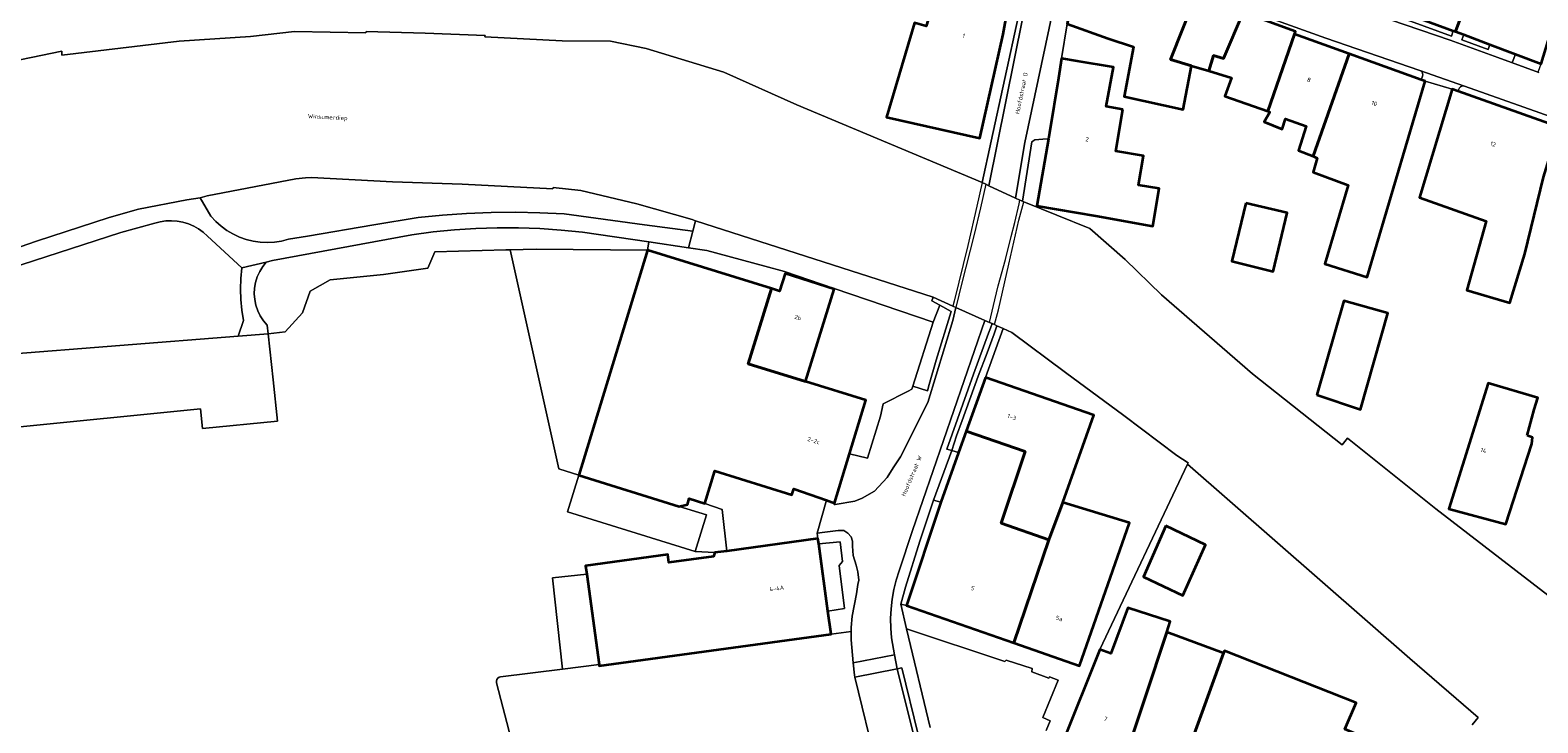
# Model space of a CAD drawing. Header units: metres. Extents: x 229229 to 231729, y 593167 to 595667.
# Tile 81 of 256: x 230013 to 230171, y 594545 to 594618. Entities that reach past the tile are written whole.
import ezdxf
from ezdxf.enums import TextEntityAlignment as Align

# ---------------------------------------------------------------- set-up
doc = ezdxf.new("R2010")
doc.units = ezdxf.units.M
for name, color, linetype, lineweight in [('B-WE-GR-BEPLANTING_CULTUUR_BOSPLANTSOEN-GV', 90, 'Continuous', 18), ('B-WE-GR-GROENVOORZIENING-GV', 80, 'Continuous', 18), ('B-WE-KW-KUNSTWERK_DEK-GV', 170, 'Continuous', 18), ('B-WE-OG-BEBOUWING-GV', 7, 'Continuous', 35), ('B-WE-OG-BEBOUWING-T18', 10, 'Continuous', 18), ('B-WE-OG-TERREIN_ERF-GV', 7, 'Continuous', 18), ('B-WE-OG-TOPOGRAFIE-T18', 10, 'Continuous', 18), ('B-WE-OG-WATER-GV', 130, 'Continuous', 18), ('B-WE-OG-WATER_SLOOT-GV', 120, 'Continuous', 18), ('B-WE-VH-ONVERHARD-GV', 252, 'Continuous', 18), ('B-WE-VH-VERHARDING_BETON-GV', 252, 'Continuous', 18), ('B-WE-VH-VERHARDING_GESLOTEN-GV', 252, 'Continuous', 18), ('B-WE-VH-VERHARDING_HALFVERHARDING-GV', 252, 'Continuous', 18), ('B-WE-VH-VERHARDING_OPEN-GV', 252, 'Continuous', 18)]:
    doc.layers.add(name, color=color, linetype=linetype, lineweight=lineweight)
doc.styles.add('NLCS-ISO-M250-T18', font='NLCS-ISO.ttf', dxfattribs={"height": 0.45})

msp = doc.modelspace()

# ---------------------------------------------------------------- linework, layer by layer
at = {"layer": 'B-WE-GR-BEPLANTING_CULTUUR_BOSPLANTSOEN-GV'}
msp.add_lwpolyline([(230009.711, 594583.535), (230034.537, 594585.482), (230035.106, 594587.137), (230034.929, 594588.231), (230034.825, 594589.335), (230034.794, 594590.443), (230034.837, 594591.551), (230034.953, 594592.653), (230031.336, 594595.995), (230030.892, 594596.4), (230030.406, 594596.753), (230029.883, 594597.05), (230029.331, 594597.287), (230028.757, 594597.462), (230028.166, 594597.573), (230027.567, 594597.617), (230026.966, 594597.595), (230026.372, 594597.507), (230025.791, 594597.353), (230022.218, 594596.377), (230011.775, 594592.967)], dxfattribs=at)
msp.add_lwpolyline([(230077.68, 594595.385), (230070.71, 594596.403), (230068.476, 594596.631), (230066.235, 594596.785), (230063.991, 594596.864), (230062.587, 594596.867), (230061.745, 594596.869), (230059.5, 594596.799), (230057.259, 594596.655), (230055.024, 594596.437), (230052.797, 594596.144), (230038.162, 594593.431), (230037.508, 594593.272), (230037.129, 594592.797), (230036.813, 594592.278), (230036.563, 594591.725), (230036.384, 594591.144), (230036.279, 594590.546), (230036.249, 594589.939), (230036.295, 594589.333), (230036.416, 594588.737), (230036.61, 594588.162), (230036.874, 594587.615), (230037.205, 594587.105), (230037.596, 594586.64), (230037.693, 594585.729), (230039.494, 594585.94), (230041.301, 594587.952), (230042.122, 594590.21), (230044.216, 594591.401), (230049.801, 594591.976), (230054.482, 594592.633), (230055.193, 594594.345), (230062.659, 594594.552), (230063.101, 594594.564), (230065.847, 594594.64), (230077.545, 594594.516)], close=True, dxfattribs=at)
at = {"layer": 'B-WE-GR-GROENVOORZIENING-GV'}
for points in [[(230154.584, 594620.335), (230154.381, 594619.782), (230161.929, 594617.019), (230162.131, 594617.572)], [(230165.773, 594615.611), (230165.963, 594616.127), (230163.22, 594617.164), (230163.02, 594616.619)], [(230109.47, 594573.468), (230109.976, 594575.024), (230110.557, 594576.642), (230112.255, 594581.288), (230113.175, 594583.754), (230113.916, 594585.746), (230114.222, 594586.583), (230113.966, 594586.699), (230113.703, 594586.817), (230113.533, 594586.335), (230113.334, 594585.801), (230111.769, 594581.484), (230108.961, 594573.609)]]:
    msp.add_lwpolyline(points, close=True, dxfattribs=at)
msp.add_lwpolyline([(230064.97, 594536.429), (230061.686, 594549.087), (230061.672, 594549.256), (230061.714, 594549.419), (230061.809, 594549.559), (230061.945, 594549.66), (230062.107, 594549.709), (230068.599, 594550.526), (230067.539, 594560.113), (230071.143, 594560.503), (230071.025, 594561.369), (230079.66, 594562.55), (230079.775, 594561.706), (230084.465, 594562.348), (230084.594, 594562.748), (230082.533, 594562.86), (230069.129, 594567.046), (230070.303, 594570.878), (230068.237, 594571.569), (230063.101, 594594.564), (230062.659, 594594.552), (230055.193, 594594.345), (230054.482, 594592.633), (230049.801, 594591.976), (230044.216, 594591.401), (230042.122, 594590.21), (230041.301, 594587.952), (230039.494, 594585.94), (230037.693, 594585.729), (230038.211, 594580.893), (230038.673, 594576.575), (230030.817, 594575.781), (230030.606, 594577.871), (230010.602, 594575.849)], dxfattribs=at)
at = {"layer": 'B-WE-KW-KUNSTWERK_DEK-GV'}
msp.add_lwpolyline([(230109.588, 594588.652), (230109.908, 594588.509), (230112.958, 594587.148), (230113.439, 594586.934), (230113.703, 594586.817), (230113.966, 594586.699), (230114.388, 594588.264), (230115.477, 594593.042), (230116.504, 594597.678), (230117.034, 594599.587), (230116.885, 594599.653), (230116.604, 594599.778), (230116.176, 594599.978), (230113.362, 594601.29), (230113.041, 594601.439), (230112.657, 594601.618), (230112.12, 594599.148), (230111.161, 594595.018), (230109.741, 594589.154)], close=True, dxfattribs=at)
at = {"layer": 'B-WE-OG-BEBOUWING-GV'}
for points in [[(230165.832, 594628.684), (230167.406, 594632.865), (230162.129, 594634.853), (230159.975, 594629.135), (230156.951, 594630.274), (230156.206, 594628.197), (230154.088, 594621.983), (230153.639, 594620.681), (230154.584, 594620.335), (230162.131, 594617.572), (230162.345, 594617.494), (230166.46, 594628.477)], [(230115.302, 594619.531), (230116.427, 594625.538), (230115.086, 594627.288), (230109.444, 594629.079), (230109.364, 594628.734), (230107.186, 594619.286), (230106.781, 594618.063), (230105.556, 594618.403), (230102.63, 594608.495), (230112.408, 594606.283), (230114.867, 594617.209)], [(230166.46, 594628.477), (230162.345, 594617.494), (230163.22, 594617.164), (230165.963, 594616.127), (230168.648, 594615.113), (230171.35, 594614.092), (230173.901, 594622.545), (230173.594, 594622.679), (230174.217, 594625.199), (230168.93, 594626.506), (230169.168, 594627.585)], [(230123.141, 594625.562), (230121.597, 594618.284), (230125.885, 594616.773), (230128.561, 594615.893), (230127.557, 594610.674), (230133.774, 594609.29), (230134.655, 594613.893), (230132.452, 594614.555), (230135.088, 594621.264), (230128.871, 594623.498), (230128.896, 594623.522), (230125.165, 594624.844)], [(230136.474, 594613.347), (230136.964, 594614.974), (230138.018, 594614.658), (230140.074, 594619.472), (230135.088, 594621.264), (230132.452, 594614.555), (230134.655, 594613.893)], [(230140.074, 594619.472), (230138.018, 594614.658), (230136.964, 594614.974), (230136.474, 594613.347), (230138.846, 594612.634), (230138.144, 594610.715), (230142.641, 594609.117), (230145.45, 594617.211), (230145.549, 594617.504)], [(230145.45, 594617.211), (230142.641, 594609.117), (230142.878, 594609.033), (230142.261, 594608.02), (230144.16, 594607.244), (230144.52, 594608.333), (230146.666, 594607.532), (230145.877, 594605.003), (230147.407, 594604.382), (230151.208, 594615.137)], [(230127.44, 594609.307), (230125.69, 594609.601), (230126.438, 594613.76), (230122.641, 594614.382), (230120.992, 594614.652), (230120.664, 594612.599), (230119.745, 594606.855), (230119.632, 594606.201), (230118.412, 594599.165), (230124.596, 594598.128), (230130.579, 594597.051), (230131.24, 594601.002), (230129.089, 594601.362), (230129.603, 594604.436), (230126.706, 594604.92)], [(230147.407, 594604.382), (230147.847, 594604.203), (230147.434, 594602.703), (230151.093, 594601.348), (230148.641, 594593.075), (230153.073, 594591.696), (230159.17, 594612.27), (230158.759, 594612.418), (230151.208, 594615.137)], [(230173.256, 594607.43), (230162.621, 594611.212), (230162.021, 594611.425), (230158.596, 594600.068), (230165.568, 594597.565), (230163.543, 594590.315), (230168.077, 594588.985), (230169.622, 594594.135), (230171.583, 594602.191), (230172.885, 594606.384), (230173.194, 594607.256)], [(230140.341, 594599.477), (230138.877, 594593.37), (230143.219, 594592.286), (230144.692, 594598.434)], [(230077.545, 594594.516), (230070.303, 594570.878), (230080.861, 594567.601), (230081.719, 594567.802), (230081.912, 594568.424), (230083.548, 594567.916), (230084.61, 594571.339), (230092.692, 594568.831), (230092.881, 594569.441), (230096.312, 594568.245), (230097.155, 594567.951), (230098.732, 594573.126), (230100.448, 594578.756), (230094.1, 594580.726), (230088.095, 594582.587), (230090.543, 594590.488)], [(230094.1, 594580.726), (230097.114, 594590.441), (230091.97, 594592.085), (230091.393, 594590.225), (230090.543, 594590.488), (230088.095, 594582.587)], [(230147.811, 594579.316), (230152.372, 594577.781), (230155.252, 594587.892), (230150.629, 594589.209)], [(230113.02, 594581.151), (230111, 594575.527), (230117.167, 594573.362), (230114.65, 594565.856), (230119.654, 594564.096), (230121.147, 594568.022), (230124.386, 594577.178)], [(230169.896, 594575.057), (230170.63, 594577.785), (230170.995, 594579.004), (230165.794, 594580.558), (230161.652, 594567.368), (230167.645, 594565.725), (230170.383, 594574.168), (230170.447, 594574.854)], [(230115.989, 594553.267), (230119.654, 594564.096), (230114.65, 594565.856), (230117.167, 594573.362), (230111, 594575.527), (230110.189, 594573.268), (230108.318, 594568.044), (230104.711, 594557.21)], [(230119.654, 594564.096), (230115.989, 594553.267), (230122.881, 594550.858), (230128.123, 594565.869), (230121.147, 594568.022)], [(230131.936, 594565.571), (230129.611, 594560.211), (230133.741, 594558.23), (230136.13, 594563.557)], [(230095.505, 594563.659), (230095.427, 594564.23), (230085.846, 594562.919), (230084.594, 594562.748), (230084.465, 594562.348), (230079.775, 594561.706), (230079.66, 594562.55), (230071.025, 594561.369), (230071.143, 594560.503), (230072.442, 594551.01), (230072.464, 594550.851), (230096.801, 594554.181), (230096.469, 594556.611)], [(230127.384, 594540.365), (230132.042, 594554.404), (230132.417, 594555.533), (230127.969, 594556.964), (230126.183, 594552.144), (230125.018, 594552.561), (230121.072, 594542.706)], [(230137.998, 594552.196), (230132.042, 594554.404), (230127.384, 594540.365), (230132.976, 594538.291), (230135.902, 594546.393)], [(230154.761, 594542.483), (230150.752, 594544.2), (230151.931, 594546.971), (230138.091, 594552.418), (230137.998, 594552.196), (230135.902, 594546.393), (230132.976, 594538.291), (230134.6, 594537.6), (230134.86, 594538.09), (230149.804, 594532.066)]]:
    msp.add_lwpolyline(points, close=True, dxfattribs=at)
at = {"layer": 'B-WE-OG-TERREIN_ERF-GV'}
for points in [[(230005.335, 594613.217), (230016.049, 594615.427), (230016.038, 594615.005), (230028.346, 594616.472), (230035.84, 594616.969), (230040.475, 594617.504), (230047.964, 594617.358), (230047.978, 594617.483), (230054.204, 594617.329), (230060.484, 594617.075), (230060.465, 594616.919), (230068.583, 594616.524), (230073.63, 594616.488), (230077.397, 594615.696), (230085.542, 594613.237), (230093.217, 594609.784), (230112.657, 594601.618), (230113.598, 594605.964), (230116.477, 594619.146)], [(230115.302, 594619.531), (230114.867, 594617.209), (230112.408, 594606.283), (230102.63, 594608.495), (230105.556, 594618.403)], [(230171.583, 594602.191), (230169.622, 594594.135), (230168.077, 594588.985), (230163.543, 594590.315), (230165.568, 594597.565), (230158.596, 594600.068), (230162.021, 594611.425), (230159.17, 594612.27), (230153.073, 594591.696), (230148.641, 594593.075), (230151.093, 594601.348), (230147.434, 594602.703), (230147.847, 594604.203), (230147.407, 594604.382), (230145.877, 594605.003), (230146.666, 594607.532), (230144.52, 594608.333), (230144.16, 594607.244), (230142.261, 594608.02), (230142.878, 594609.033), (230142.641, 594609.117), (230138.144, 594610.715), (230138.846, 594612.634), (230136.474, 594613.347), (230134.655, 594613.893), (230133.774, 594609.29), (230127.557, 594610.674), (230128.561, 594615.893), (230125.885, 594616.773), (230121.597, 594618.284), (230120.992, 594614.652), (230122.641, 594614.382), (230126.438, 594613.76), (230125.69, 594609.601), (230127.44, 594609.307), (230126.706, 594604.92), (230129.603, 594604.436), (230129.089, 594601.362), (230131.24, 594601.002), (230130.579, 594597.051), (230124.596, 594598.128), (230118.412, 594599.165), (230119.632, 594606.201), (230119.047, 594606.174), (230118.197, 594606.106), (230117.865, 594605.896), (230116.885, 594599.653), (230117.034, 594599.587), (230123.961, 594596.783), (230127.691, 594593.543), (230131.495, 594589.845), (230141.051, 594581.541), (230150.477, 594574.069), (230151.005, 594574.757), (230160.29, 594567.35), (230173.729, 594556.994)], [(230164.102, 594544.673), (230164.756, 594545.438), (230157.555, 594551.638), (230134.224, 594572.051), (230125.018, 594552.561), (230126.183, 594552.144), (230127.969, 594556.964), (230132.417, 594555.533), (230132.042, 594554.404), (230137.998, 594552.196), (230138.091, 594552.418), (230151.931, 594546.971), (230150.752, 594544.2)]]:
    msp.add_lwpolyline(points, dxfattribs=at)
for points in [[(230143.219, 594592.286), (230138.877, 594593.37), (230140.341, 594599.477), (230144.692, 594598.434)], [(230077.545, 594594.516), (230065.847, 594594.64), (230063.101, 594594.564), (230068.237, 594571.569), (230070.303, 594570.878)], [(230083.752, 594594.489), (230081.824, 594594.779), (230077.68, 594595.385), (230077.545, 594594.516), (230090.543, 594590.488), (230091.393, 594590.225), (230091.97, 594592.085), (230097.114, 594590.441), (230097.134, 594590.505), (230091.915, 594592.281), (230089.844, 594592.852)], [(230155.252, 594587.892), (230152.372, 594577.781), (230147.811, 594579.316), (230150.629, 594589.209)], [(230110.189, 594573.268), (230111, 594575.527), (230113.02, 594581.151), (230114.865, 594586.291), (230114.222, 594586.583), (230113.916, 594585.746), (230113.175, 594583.754), (230112.255, 594581.288), (230110.557, 594576.642), (230109.976, 594575.024), (230109.47, 594573.468)], [(230170.995, 594579.004), (230170.63, 594577.785), (230169.896, 594575.057), (230170.447, 594574.854), (230170.383, 594574.168), (230167.645, 594565.725), (230161.652, 594567.368), (230165.794, 594580.558)], [(230109.47, 594573.468), (230107.547, 594568.278), (230108.318, 594568.044), (230110.189, 594573.268)], [(230096.312, 594568.245), (230092.881, 594569.441), (230092.692, 594568.831), (230084.61, 594571.339), (230083.548, 594567.916), (230085.37, 594567.278), (230085.846, 594562.919), (230095.427, 594564.23), (230095.347, 594564.812)], [(230083.548, 594567.916), (230081.912, 594568.424), (230081.719, 594567.802), (230080.861, 594567.601), (230083.708, 594566.717), (230082.533, 594562.86), (230084.594, 594562.748), (230085.846, 594562.919), (230085.37, 594567.278)], [(230108.318, 594568.044), (230107.547, 594568.278), (230106.135, 594563.966), (230104.62, 594559.107), (230104.141, 594557.342), (230104.711, 594557.21)], [(230133.741, 594558.23), (230129.611, 594560.211), (230131.936, 594565.571), (230136.13, 594563.557)]]:
    msp.add_lwpolyline(points, close=True, dxfattribs=at)
at = {"layer": 'B-WE-OG-WATER-GV'}
for points in [[(230173.729, 594556.994), (230160.29, 594567.35), (230151.005, 594574.757), (230150.477, 594574.069), (230141.051, 594581.541), (230131.495, 594589.845), (230127.691, 594593.543), (230123.961, 594596.783), (230117.034, 594599.587), (230116.885, 594599.653), (230116.604, 594599.778), (230116.176, 594599.978), (230113.362, 594601.29), (230113.041, 594601.439), (230112.657, 594601.618), (230093.217, 594609.784), (230085.542, 594613.237), (230077.397, 594615.696), (230073.63, 594616.488), (230068.583, 594616.524), (230060.465, 594616.919), (230060.484, 594617.075), (230054.204, 594617.329), (230047.978, 594617.483), (230047.964, 594617.358), (230040.475, 594617.504), (230035.84, 594616.969), (230028.346, 594616.472), (230016.038, 594615.005), (230016.049, 594615.427), (230005.335, 594613.217)], [(230007.292, 594593.351), (230013.388, 594595.46), (230021.014, 594597.948), (230024.102, 594598.82), (230029.179, 594599.815), (230030.58, 594600.01), (230031.313, 594600.231), (230040.595, 594602.008), (230041.638, 594602.139), (230042.258, 594602.172), (230050.743, 594601.718), (230058.078, 594601.469), (230067.577, 594600.959), (230067.617, 594601.094), (230070.545, 594600.791), (230076.398, 594599.399), (230082.229, 594597.729), (230082.562, 594597.621), (230107.527, 594589.571), (230109.588, 594588.652), (230109.908, 594588.509), (230112.958, 594587.148), (230113.439, 594586.934), (230113.703, 594586.817), (230113.966, 594586.699), (230114.222, 594586.583), (230114.865, 594586.291), (230115.765, 594585.883), (230121.411, 594581.665), (230127.526, 594577.163), (230133.108, 594572.937), (230134.293, 594572.186), (230134.224, 594572.051), (230157.555, 594551.638), (230164.756, 594545.438), (230164.102, 594544.673)]]:
    msp.add_lwpolyline(points, dxfattribs=at)
at = {"layer": 'B-WE-OG-WATER_SLOOT-GV'}
msp.add_lwpolyline([(230076.398, 594599.399), (230070.545, 594600.791), (230067.617, 594601.094), (230067.577, 594600.959), (230058.078, 594601.469), (230050.743, 594601.718), (230042.258, 594602.172), (230041.638, 594602.139), (230040.595, 594602.008), (230031.313, 594600.231), (230030.58, 594600.01), (230031.685, 594598.101), (230032.193, 594597.548), (230032.752, 594597.048), (230033.357, 594596.604), (230034.003, 594596.222), (230034.683, 594595.904), (230035.391, 594595.654), (230036.119, 594595.475), (230036.862, 594595.367), (230037.612, 594595.332), (230038.361, 594595.371), (230039.103, 594595.482), (230039.831, 594595.665), (230041.848, 594595.98), (230048.785, 594597.172), (230053.441, 594597.952), (230055.989, 594598.199), (230058.543, 594598.374), (230061.102, 594598.476), (230063.662, 594598.505), (230066.221, 594598.461), (230068.779, 594598.345), (230077.209, 594597.177), (230082.276, 594596.519), (230082.562, 594597.621), (230082.229, 594597.729)], close=True, dxfattribs=at)
at = {"layer": 'B-WE-VH-ONVERHARD-GV'}
msp.add_lwpolyline([(230037.508, 594593.272), (230034.953, 594592.653), (230034.837, 594591.551), (230034.794, 594590.443), (230034.825, 594589.335), (230034.929, 594588.231), (230035.106, 594587.137), (230034.537, 594585.482), (230037.693, 594585.729), (230037.596, 594586.64), (230037.205, 594587.105), (230036.874, 594587.615), (230036.61, 594588.162), (230036.416, 594588.737), (230036.295, 594589.333), (230036.249, 594589.939), (230036.279, 594590.546), (230036.384, 594591.144), (230036.563, 594591.725), (230036.813, 594592.278), (230037.129, 594592.797)], close=True, dxfattribs=at)
at = {"layer": 'B-WE-VH-VERHARDING_BETON-GV'}
for points in [[(230080.861, 594567.601), (230070.303, 594570.878), (230069.129, 594567.046), (230082.533, 594562.86), (230083.708, 594566.717)], [(230071.143, 594560.503), (230067.539, 594560.113), (230068.599, 594550.526), (230072.442, 594551.01)]]:
    msp.add_lwpolyline(points, close=True, dxfattribs=at)
at = {"layer": 'B-WE-VH-VERHARDING_GESLOTEN-GV'}
for points in [[(230113.439, 594586.934), (230113.978, 594589.303), (230114.362, 594590.776), (230115.105, 594593.551), (230115.709, 594595.966), (230116.086, 594597.433), (230116.546, 594599.406), (230116.604, 594599.778), (230116.176, 594599.978), (230113.362, 594601.29), (230113.041, 594601.439), (230112.504, 594598.957), (230111.822, 594596.165), (230110.529, 594591.106), (230109.908, 594588.509), (230112.958, 594587.148)], [(230037.693, 594585.729), (230034.537, 594585.482), (230009.711, 594583.535), (230010.331, 594578.074), (230010.602, 594575.849), (230030.606, 594577.871), (230030.817, 594575.781), (230038.673, 594576.575), (230038.211, 594580.893)]]:
    msp.add_lwpolyline(points, close=True, dxfattribs=at)
at = {"layer": 'B-WE-VH-VERHARDING_HALFVERHARDING-GV'}
msp.add_lwpolyline([(230011.775, 594592.967), (230022.218, 594596.377), (230025.791, 594597.353), (230026.372, 594597.507), (230026.966, 594597.595), (230027.567, 594597.617), (230028.166, 594597.573), (230028.757, 594597.462), (230029.331, 594597.287), (230029.883, 594597.05), (230030.406, 594596.753), (230030.892, 594596.4), (230031.336, 594595.995), (230034.953, 594592.653), (230037.508, 594593.272), (230038.162, 594593.431), (230052.797, 594596.144), (230055.024, 594596.437), (230057.259, 594596.655), (230059.5, 594596.799), (230061.745, 594596.869), (230062.587, 594596.867), (230063.991, 594596.864), (230066.235, 594596.785), (230068.476, 594596.631), (230070.71, 594596.403), (230077.68, 594595.385), (230081.824, 594594.779), (230082.276, 594596.519), (230077.209, 594597.177), (230068.779, 594598.345), (230066.221, 594598.461), (230063.662, 594598.505), (230061.102, 594598.476), (230058.543, 594598.374), (230055.989, 594598.199), (230053.441, 594597.952), (230048.785, 594597.172), (230041.848, 594595.98), (230039.831, 594595.665), (230039.103, 594595.482), (230038.361, 594595.371), (230037.612, 594595.332), (230036.862, 594595.367), (230036.119, 594595.475), (230035.391, 594595.654), (230034.683, 594595.904), (230034.003, 594596.222), (230033.357, 594596.604), (230032.752, 594597.048), (230032.193, 594597.548), (230031.685, 594598.101), (230030.58, 594600.01), (230029.179, 594599.815), (230024.102, 594598.82), (230021.014, 594597.948), (230013.388, 594595.46), (230007.292, 594593.351)], dxfattribs=at)
at = {"layer": 'B-WE-VH-VERHARDING_OPEN-GV'}
for points in [[(230120.992, 594614.652), (230121.597, 594618.284), (230123.141, 594625.562), (230123.181, 594625.752), (230122.807, 594625.748), (230122.439, 594625.678), (230122.089, 594625.543), (230121.769, 594625.349), (230121.489, 594625.1), (230121.258, 594624.806), (230121.082, 594624.475), (230117.156, 594605.818), (230116.176, 594599.978), (230116.604, 594599.778), (230116.885, 594599.653), (230117.865, 594605.896), (230118.197, 594606.106), (230119.047, 594606.174), (230119.632, 594606.201), (230119.745, 594606.855), (230120.664, 594612.599)], [(230134.393, 594621.971), (230123.699, 594625.644), (230123.598, 594625.676), (230123.495, 594625.703), (230123.391, 594625.724), (230123.286, 594625.741), (230123.181, 594625.752), (230123.141, 594625.562), (230125.165, 594624.844), (230128.896, 594623.522), (230128.871, 594623.498), (230135.088, 594621.264), (230140.074, 594619.472), (230145.549, 594617.504), (230145.45, 594617.211), (230151.208, 594615.137), (230158.759, 594612.418), (230158.887, 594612.791), (230158.92, 594612.936), (230158.907, 594613.084), (230158.849, 594613.221), (230158.751, 594613.333), (230158.623, 594613.409), (230148.741, 594616.804)], [(230116.477, 594619.146), (230113.598, 594605.964), (230112.657, 594601.618), (230113.041, 594601.439), (230113.362, 594601.29), (230116.951, 594618.991)], [(230171.35, 594614.092), (230168.648, 594615.113), (230168.34, 594614.296), (230168.329, 594614.27), (230168.311, 594614.249), (230168.288, 594614.234), (230168.261, 594614.228), (230168.233, 594614.23), (230171.106, 594613.19), (230171.083, 594613.206), (230171.067, 594613.229), (230171.058, 594613.256), (230171.058, 594613.283), (230171.067, 594613.31)], [(230158.623, 594613.409), (230158.751, 594613.333), (230158.849, 594613.221), (230158.907, 594613.084), (230158.92, 594612.936), (230158.887, 594612.791), (230158.759, 594612.418), (230159.17, 594612.27), (230162.021, 594611.425), (230162.621, 594611.212), (230162.703, 594611.443), (230162.767, 594611.577), (230162.87, 594611.685), (230163, 594611.756), (230163.147, 594611.783), (230163.294, 594611.763)], [(230163.294, 594611.763), (230163.147, 594611.783), (230163, 594611.756), (230162.87, 594611.685), (230162.767, 594611.577), (230162.703, 594611.443), (230162.621, 594611.212), (230173.256, 594607.43), (230173.506, 594608.132)], [(230082.562, 594597.621), (230082.276, 594596.519), (230081.824, 594594.779), (230083.752, 594594.489), (230089.844, 594592.852), (230091.915, 594592.281), (230097.134, 594590.505), (230107.529, 594586.968), (230108.211, 594588.751), (230107.388, 594589.2), (230107.527, 594589.571)], [(230107.529, 594586.968), (230097.134, 594590.505), (230097.114, 594590.441), (230094.1, 594580.726), (230100.448, 594578.756), (230098.732, 594573.126), (230100.614, 594572.691), (230101.98, 594577.1), (230102.258, 594578.387), (230104.906, 594579.723), (230105.283, 594579.939), (230105.384, 594580.254)], [(230112.958, 594587.148), (230109.908, 594588.509), (230109.577, 594587.122), (230106.971, 594578.509), (230104.092, 594572.809), (230103.305, 594571.657), (230102.686, 594570.651), (230101.36, 594569.205), (230100.08, 594568.485), (230099.308, 594568.173), (230097.248, 594567.818), (230097.114, 594567.815), (230097.155, 594567.951), (230096.312, 594568.245), (230095.347, 594564.812), (230096.151, 594564.915), (230097.538, 594565.065), (230098.155, 594565.078), (230098.563, 594564.795), (230098.905, 594564.397), (230099.044, 594563.938), (230099.043, 594563.437), (230099.127, 594562.438), (230099.446, 594561.443), (230099.621, 594560.736), (230099.705, 594559.855), (230099.619, 594559.403), (230099.463, 594558.429), (230099.013, 594556.063), (230098.918, 594554.889), (230098.917, 594554.47), (230098.914, 594553.592), (230099.131, 594551.181), (230103.477, 594552.019), (230103.146, 594553.802), (230103.069, 594554.82), (230103.057, 594555.841), (230103.109, 594556.861), (230103.226, 594557.875), (230103.407, 594558.88), (230103.651, 594559.871), (230103.957, 594560.845), (230105.347, 594565.087)], [(230098.732, 594573.126), (230097.155, 594567.951), (230097.114, 594567.815), (230097.248, 594567.818), (230099.308, 594568.173), (230100.08, 594568.485), (230101.36, 594569.205), (230102.686, 594570.651), (230103.305, 594571.657), (230104.092, 594572.809), (230106.971, 594578.509), (230109.577, 594587.122), (230109.908, 594588.509), (230109.588, 594588.652), (230107.527, 594589.571), (230107.388, 594589.2), (230108.211, 594588.751), (230109.416, 594588.093), (230107.849, 594582.981), (230107.109, 594580.397), (230106.926, 594579.759), (230105.384, 594580.254), (230105.283, 594579.939), (230104.906, 594579.723), (230102.258, 594578.387), (230101.98, 594577.1), (230100.614, 594572.691)], [(230106.926, 594579.759), (230107.109, 594580.397), (230107.849, 594582.981), (230109.416, 594588.093), (230108.211, 594588.751), (230107.529, 594586.968), (230105.384, 594580.254)], [(230095.505, 594563.659), (230097.762, 594563.891), (230097.988, 594561.815), (230097.635, 594561.406), (230098.212, 594556.873), (230096.469, 594556.611), (230096.801, 594554.181), (230098.917, 594554.47), (230098.918, 594554.889), (230099.013, 594556.063), (230099.463, 594558.429), (230099.619, 594559.403), (230099.705, 594559.855), (230099.621, 594560.736), (230099.446, 594561.443), (230099.127, 594562.438), (230099.043, 594563.437), (230099.044, 594563.938), (230098.905, 594564.397), (230098.563, 594564.795), (230098.155, 594565.078), (230097.538, 594565.065), (230096.151, 594564.915), (230095.347, 594564.812), (230095.427, 594564.23)], [(230096.469, 594556.611), (230098.212, 594556.873), (230097.635, 594561.406), (230097.988, 594561.815), (230097.762, 594563.891), (230095.505, 594563.659)], [(230103.477, 594552.019), (230099.131, 594551.181), (230099.25, 594549.861), (230099.295, 594549.677), (230103.752, 594550.536)]]:
    msp.add_lwpolyline(points, close=True, dxfattribs=at)
for points in [[(230116.951, 594618.991), (230113.362, 594601.29), (230116.176, 594599.978), (230117.156, 594605.818), (230121.082, 594624.475)], [(230134.393, 594621.971), (230148.741, 594616.804), (230158.623, 594613.409), (230163.294, 594611.763), (230173.506, 594608.132)], [(230155.541, 594618.727), (230161.783, 594616.593), (230166.809, 594614.745), (230168.233, 594614.23), (230168.261, 594614.228), (230168.288, 594614.234), (230168.311, 594614.249), (230168.329, 594614.27), (230168.34, 594614.296), (230168.648, 594615.113), (230165.963, 594616.127), (230165.773, 594615.611), (230163.02, 594616.619), (230163.22, 594617.164), (230162.345, 594617.494), (230162.131, 594617.572), (230161.929, 594617.019), (230154.381, 594619.782)], [(230171.106, 594613.19), (230168.233, 594614.23), (230166.809, 594614.745), (230161.783, 594616.593), (230155.541, 594618.727)], [(230107.204, 594544.381), (230104.736, 594554.754), (230104.141, 594557.342), (230104.62, 594559.107), (230106.135, 594563.966), (230107.547, 594568.278), (230109.47, 594573.468), (230108.961, 594573.609), (230111.769, 594581.484), (230113.334, 594585.801), (230113.533, 594586.335), (230113.703, 594586.817), (230113.439, 594586.934), (230112.958, 594587.148), (230105.347, 594565.087), (230103.957, 594560.845), (230103.651, 594559.871), (230103.407, 594558.88), (230103.226, 594557.875), (230103.109, 594556.861), (230103.057, 594555.841), (230103.069, 594554.82), (230103.146, 594553.802), (230103.477, 594552.019), (230103.752, 594550.536), (230104.219, 594550.651), (230105.946, 594543.646)], [(230121.072, 594542.706), (230125.018, 594552.561), (230134.224, 594572.051), (230134.293, 594572.186), (230133.108, 594572.937), (230127.526, 594577.163), (230121.411, 594581.665), (230115.765, 594585.883), (230114.865, 594586.291), (230113.02, 594581.151), (230124.386, 594577.178), (230121.147, 594568.022), (230128.123, 594565.869), (230122.881, 594550.858), (230115.989, 594553.267), (230104.711, 594557.21), (230104.141, 594557.342), (230104.736, 594554.754), (230115.06, 594551.33), (230115.168, 594551.451), (230117.904, 594550.579), (230117.888, 594550.244), (230119.667, 594549.549), (230119.739, 594549.704), (230120.642, 594549.369), (230119.043, 594545.429), (230119.815, 594545.072), (230119.382, 594544.067)], [(230101.584, 594540.369), (230099.295, 594549.677), (230099.25, 594549.861), (230099.131, 594551.181), (230098.914, 594553.592), (230098.917, 594554.47), (230096.801, 594554.181), (230072.464, 594550.851), (230072.442, 594551.01), (230068.599, 594550.526), (230062.107, 594549.709), (230061.945, 594549.66), (230061.809, 594549.559), (230061.714, 594549.419), (230061.672, 594549.256), (230061.686, 594549.087), (230064.97, 594536.429)], [(230119.382, 594544.067), (230119.815, 594545.072), (230119.043, 594545.429), (230120.642, 594549.369), (230119.739, 594549.704), (230119.667, 594549.549), (230117.888, 594550.244), (230117.904, 594550.579), (230115.168, 594551.451), (230115.06, 594551.33), (230104.736, 594554.754), (230107.204, 594544.381)], [(230105.485, 594543.509), (230103.752, 594550.536), (230099.295, 594549.677), (230101.584, 594540.369)], [(230105.946, 594543.646), (230104.219, 594550.651), (230103.752, 594550.536), (230105.485, 594543.509)]]:
    msp.add_lwpolyline(points, dxfattribs=at)

# ---------------------------------------------------------------- texts
at = {"layer": 'B-WE-OG-BEBOUWING-T18', "style": 'NLCS-ISO-M250-T18'}
for s, rotation, p in [('1', 347.3, (230110.732, 594617.055)), ('8', 339.6, (230146.973, 594612.411)), ('10', 340.2, (230153.834, 594609.94)), ('2', 350.5, (230123.686, 594606.172)), ('12', 340.3, (230166.298, 594605.659)), ('2b', 342.5, (230093.324, 594587.453)), ('1-3', 340.5, (230115.775, 594576.987)), ('2-2c', 343, (230094.976, 594574.519)), ('14', 343.4, (230165.305, 594573.482)), ('4-4A', 7.8, (230091.096, 594558.997)), ('5', 340.3, (230111.67, 594559.014)), ('5a', 342.9, (230120.755, 594555.838)), ('7', 336.6, (230125.619, 594545.286))]:
    msp.add_text(s, height=0.45, rotation=rotation, dxfattribs=at).set_placement(p, align=Align.MIDDLE)
at = {"layer": 'B-WE-OG-TOPOGRAFIE-T18', "style": 'NLCS-ISO-M250-T18'}
for s, rotation, p in [('Hoofdstraat O', 78.3, (230116.79, 594611.014)), ('Winsumerdiep', 357, (230043.958, 594608.437)), ('Hoofdstraat W', 67.1, (230105.263, 594570.81))]:
    msp.add_text(s, height=0.45, rotation=rotation, dxfattribs=at).set_placement(p, align=Align.MIDDLE)

doc.saveas('drawing.dxf')
